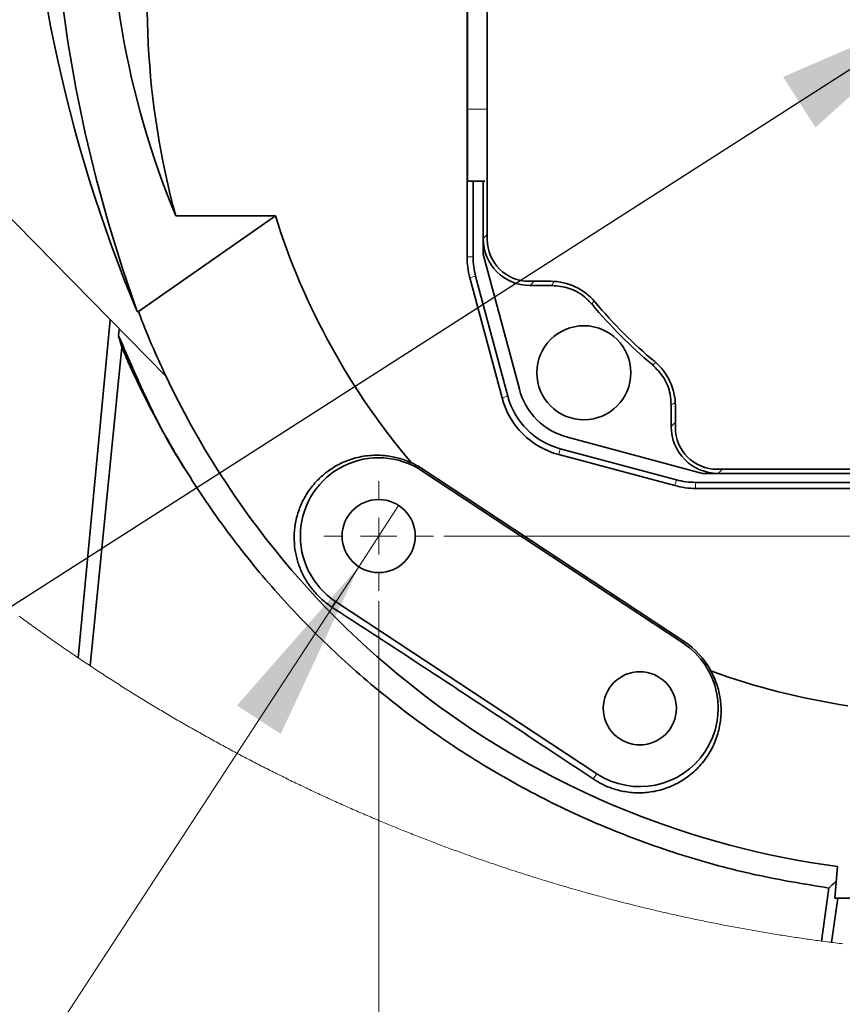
# Model space of a CAD drawing. Header units: millimetres. Extents: x 0 to 12429, y 0 to 8400.
# Tile 50 of 139: x 1610 to 1925, y 6183 to 6561. Entities that reach past the tile are written whole.
import ezdxf

# ---------------------------------------------------------------- set-up
doc = ezdxf.new("R2010")
doc.units = ezdxf.units.MM
doc.header["$LTSCALE"] = 20
doc.styles.add('SLDTEXTSTYLE0', font='TXT', dxfattribs={"width": 0.605})
doc.dimstyles.new('SLDDIMSTYLE11', dxfattribs={"dimtxt": 70, "dimasz": 70, "dimexe": 0, "dimexo": 0.0625, "dimgap": 17.5, "dimtad": 1, "dimdec": 1, "dimlfac": 0.5, "dimrnd": 1e-09, "dimzin": 12, "dimdsep": 46, "dimtxsty": 'SLDTEXTSTYLE0', "dimsah": 1, "dimcen": 0.09, "dimadec": 0, "dimazin": 3, "dimtfac": 1, "dimtmove": 0, "dimatfit": 0, "dimfxl": 1, "dimfrac": 2, "dimtolj": 1, "dimtzin": 12, "dimarcsym": 0})
doc.dimstyles.new('SLDDIMSTYLE12', dxfattribs={"dimtxt": 70, "dimasz": 70, "dimexe": 0, "dimexo": 0.0625, "dimgap": 17.5, "dimtad": 0, "dimtih": 1, "dimtoh": 1, "dimdec": 1, "dimlfac": 0.5, "dimrnd": 1e-09, "dimzin": 12, "dimdsep": 46, "dimtxsty": 'SLDTEXTSTYLE0', "dimblk1": 'NONE', "dimsah": 1, "dimcen": 0, "dimadec": 0, "dimazin": 3, "dimtfac": 1, "dimtmove": 0, "dimatfit": 3, "dimldrblk": 'NONE', "dimfxl": 1, "dimfrac": 2, "dimtolj": 1, "dimtzin": 12, "dimarcsym": 0})
doc.dimstyles.new('SLDDIMSTYLE5', dxfattribs={"dimtxt": 0.18, "dimasz": 70, "dimexe": 0, "dimexo": 0.0625, "dimgap": 0, "dimtad": 0, "dimtih": 1, "dimtoh": 1, "dimdec": 0, "dimrnd": 1e-09, "dimzin": 0, "dimdsep": 46, "dimtxsty": 'Standard', "dimsah": 1, "dimcen": 0.09, "dimadec": 0, "dimazin": 0, "dimtfac": 70, "dimtdec": 0, "dimtofl": 0, "dimtmove": 0, "dimatfit": 3, "dimfxl": 1, "dimfrac": 2, "dimtolj": 1, "dimtzin": 0, "dimarcsym": 0})
doc.dimstyles.new('SLDDIMSTYLE9', dxfattribs={"dimtxt": 70, "dimasz": 70, "dimexe": 0, "dimexo": 0.0625, "dimgap": 17.5, "dimtad": 1, "dimdec": 1, "dimlfac": 0.5, "dimrnd": 1e-09, "dimzin": 12, "dimdsep": 46, "dimtxsty": 'SLDTEXTSTYLE0', "dimsah": 1, "dimcen": 0.09, "dimadec": 0, "dimazin": 3, "dimtfac": 1, "dimtofl": 0, "dimtmove": 0, "dimatfit": 3, "dimfxl": 1, "dimfrac": 2, "dimtolj": 1, "dimtzin": 12, "dimarcsym": 0})

# ---------------------------------------------------------------- blocks, each defined once
blk = doc.blocks.new('_D_69')
at = {"color": 7, "linetype": 'Continuous', "lineweight": 0}
for p, q in [((1967.76, 6562.9), (1967.76, 5975.59)), ((2187.76, 6337.9), (2187.76, 5975.59)), ((1967.76, 6005.59), (1847.76, 6005.59)), ((1967.76, 6005.59), (2187.76, 6005.59)), ((2187.76, 6005.59), (2307.76, 6005.59))]:
    blk.add_line(p, q, dxfattribs=at)
at = {"color": 7, "linetype": 'Continuous', "lineweight": 18}
for points in [[(1967.76, 6005.59), (1897.76, 6015.59), (1897.76, 5995.59)], [(2187.76, 6005.59), (2257.76, 5995.59), (2257.76, 6015.59)]]:
    blk.add_solid(points, dxfattribs=at)
at = {"color": 7, "linetype": 'Continuous', "lineweight": 18, "insert": (1997.55, 6095.83), "char_height": 70, "attachment_point": 1, "style": 'SLDTEXTSTYLE0'}
blk.add_mtext('110', dxfattribs=at)
blk = doc.blocks.new('_D_74')
at = {"color": 7, "linetype": 'Continuous', "lineweight": 0}
for p, q in [((3305.92, 6566.9), (3305.92, 6686.9)), ((1971.76, 6566.9), (3335.92, 6566.9)), ((3305.92, 6566.9), (3305.92, 6362.9)), ((1772.76, 6362.9), (3335.92, 6362.9)), ((3305.92, 6362.9), (3305.92, 6242.9))]:
    blk.add_line(p, q, dxfattribs=at)
at = {"color": 7, "linetype": 'Continuous', "lineweight": 18}
for points in [[(3305.92, 6566.9), (3315.92, 6636.9), (3295.92, 6636.9)], [(3305.92, 6362.9), (3295.92, 6292.9), (3315.92, 6292.9)]]:
    blk.add_solid(points, dxfattribs=at)
at = {"color": 7, "linetype": 'Continuous', "lineweight": 18, "insert": (3215.68, 6384.69), "char_height": 70, "attachment_point": 1, "rotation": 90, "style": 'SLDTEXTSTYLE0'}
blk.add_mtext('102', dxfattribs=at)
blk = doc.blocks.new('_D_76')
at = {"color": 7, "linetype": 'Continuous', "lineweight": 0}
for p, q in [((1747.76, 6337.9), (1747.76, 5835.59)), ((2187.76, 6337.9), (2187.76, 5835.59)), ((1747.76, 5865.59), (2187.76, 5865.59))]:
    blk.add_line(p, q, dxfattribs=at)
at = {"color": 7, "linetype": 'Continuous', "lineweight": 18}
for points in [[(1747.76, 5865.59), (1817.76, 5855.59), (1817.76, 5875.59)], [(2187.76, 5865.59), (2117.76, 5875.59), (2117.76, 5855.59)]]:
    blk.add_solid(points, dxfattribs=at)
at = {"color": 7, "linetype": 'Continuous', "lineweight": 18, "insert": (1887.55, 5955.83), "char_height": 70, "attachment_point": 1, "style": 'SLDTEXTSTYLE0'}
blk.add_mtext('220', dxfattribs=at)
blk = doc.blocks.new('SW_SYMBOL_HOLE_DEPTH')
at = {"color": 0, "linetype": 'Continuous', "lineweight": 18}
for p, q in [((0, 17500), (16000, 17500)), ((8000, 17500), (8000, 1500)), ((2000, 11100), (8000, 1500)), ((14000, 11100), (8000, 1500))]:
    blk.add_line(p, q, dxfattribs=at)
blk = doc.blocks.new('_D_79')
at = {"color": 7, "linetype": 'Continuous', "lineweight": 0}
for p, q in [((1755.41, 6374.62), (1740.11, 6351.17)), ((1740.11, 6351.17), (1514.73, 6005.59)), ((1514.73, 6005.59), (938.97, 6005.59))]:
    blk.add_line(p, q, dxfattribs=at)
at = {"color": 7, "linetype": 'Continuous', "lineweight": 18}
blk.add_solid([(1740.11, 6351.17), (1693.49, 6298), (1710.25, 6287.08)], dxfattribs=at)
at = {"color": 7, "linetype": 'Continuous', "lineweight": 18, "xscale": 0.0045117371, "yscale": 0.0045117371, "zscale": 0.0045117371}
blk.add_blockref('SW_SYMBOL_HOLE_DEPTH', (1281.1, 6015.71), dxfattribs=at)
at = {"color": 7, "linetype": 'Continuous', "lineweight": 18, "char_height": 70, "attachment_point": 1, "style": 'SLDTEXTSTYLE0'}
for s, insert in [('2x M12', (938.97, 6096.02)), ('19', (1377.79, 6096.02))]:
    blk.add_mtext(s, dxfattribs=dict(at, insert=insert))
blk = doc.blocks.new('_None')
blk = doc.blocks.new('SW_CENTERMARKSYMBOL_14')
at = {"color": 0, "linetype": 'Continuous', "lineweight": 18}
for p, q in [((0, 14), (0, 21)), ((0, 0), (0, 7)), ((-14, 0), (-21, 0)), ((0, 0), (-7, 0)), ((0, 0), (0, -7)), ((0, 0), (7, 0)), ((14, 0), (21, 0)), ((0, -14), (0, -21))]:
    blk.add_line(p, q, dxfattribs=at)

msp = doc.modelspace()

# ---------------------------------------------------------------- linework, layer by layer
at = {"color": 7, "linetype": 'Continuous', "lineweight": 35}
for p, q in [((1781.598049, 6469.847573), (1781.598049, 6641.889824)), ((1789.363149, 6476.503863), (1789.363149, 6638.166322)), ((1666.373896, 6423.974408), (1498.225736, 6595.08325)), ((1781.757283, 6526.455058), (1781.757283, 6566.898002)), ((1781.757283, 6498.897924), (1781.757283, 6526.455058)), ((1781.757283, 6498.897924), (1788.455489, 6498.897924)), ((1783.903989, 6498.897924), (1783.903989, 6469.847573)), ((1787.75728, 6498.897924), (1787.75728, 6476.897968)), ((1655.771564, 6448.897971), (1708.192396, 6485.595597)), ((1670.044395, 6485.595597), (1708.192396, 6485.595597)), ((1787.75728, 6476.897968), (1787.75728, 6476.895227)), ((1787.75728, 6476.895227), (1787.75728, 6470.897927)), ((1787.75728, 6470.897927), (1801.623407, 6419.148935)), ((1784.872639, 6462.489857), (1797.208759, 6416.450872)), ((1794.981393, 6415.85411), (1782.645273, 6461.893095)), ((1813.688162, 6460.50383), (1805.363151, 6460.50383)), ((1805.754545, 6458.897962), (1805.757287, 6458.897962)), ((1805.757287, 6458.897962), (1814.082297, 6458.897962)), ((1814.082297, 6458.897962), (1814.083728, 6458.897962)), ((1829.448971, 6451.698913), (1829.449805, 6451.697959)), ((1655.278179, 6448.897971), (1655.771564, 6448.897971)), ((1644.94622, 6445.779337), (1632.716867, 6316.22435)), ((1648.444342, 6442.219629), (1648.184056, 6439.583553)), ((1648.184056, 6439.583553), (1649.387854, 6435.264005)), ((1649.387854, 6435.264005), (1637.32865, 6313.135757)), ((1852.557275, 6428.59043), (1852.558258, 6428.589715)), ((1859.757277, 6413.224472), (1859.757277, 6413.223042)), ((1859.757277, 6413.223042), (1859.757277, 6404.897942)), ((1861.363146, 6404.503836), (1861.363146, 6412.828817)), ((1859.757277, 6404.897942), (1859.757277, 6404.8952)), ((1820.008191, 6400.764121), (1871.757272, 6386.897935)), ((1817.310217, 6396.349444), (1861.761156, 6384.438886)), ((1861.164334, 6382.21146), (1816.713396, 6394.122137)), ((1764.282542, 6387.936248), (1864.282551, 6321.936263)), ((1864.686701, 6322.548641), (1764.686706, 6388.548626)), ((1871.757272, 6386.897935), (1877.754542, 6386.897935)), ((2057.363155, 6388.503803), (1877.363148, 6388.503803)), ((1877.754542, 6386.897935), (1877.757284, 6386.897935)), ((1877.757284, 6386.897935), (2057.757261, 6386.897935)), ((1869.118783, 6383.470191), (2063.219669, 6383.470191)), ((2063.219669, 6381.164207), (1869.118783, 6381.164207)), ((1831.232014, 6271.859659), (1731.232005, 6337.859644)), ((1922.398302, 6224.13577), (1923.461112, 6236.297144)), ((1920.13416, 6228.041901), (1917.279872, 6207.732572)), ((1921.17742, 6207.217945), (1923.554602, 6224.132432))]:
    msp.add_line(p, q, dxfattribs=at)
at = {"color": 8, "linetype": 'Continuous', "lineweight": 18}
for p, q in [((1781.757283, 6526.455058), (1789.119038, 6526.455058)), ((1787.75728, 6476.895227), (1789.363149, 6478.501095)), ((1781.598049, 6469.847573), (1783.903989, 6469.847573)), ((1782.645273, 6461.893095), (1784.872639, 6462.489857)), ((1807.360413, 6460.50383), (1805.754545, 6458.897962)), ((1794.981393, 6415.85411), (1797.208759, 6416.450872)), ((1859.757277, 6404.8952), (1861.363146, 6406.501068)), ((1816.713396, 6394.122137), (1817.310217, 6396.349444)), ((1764.282542, 6387.936248), (1764.686706, 6388.548626)), ((1879.36041, 6388.503803), (1877.754542, 6386.897935)), ((1861.164334, 6382.21146), (1861.761156, 6384.438886)), ((1869.118783, 6381.164207), (1869.118783, 6383.470191)), ((1731.232005, 6337.859644), (1729.819062, 6335.718884)), ((1864.282551, 6321.936263), (1864.686701, 6322.548641)), ((1831.232014, 6271.859659), (1829.89079, 6269.827499))]:
    msp.add_line(p, q, dxfattribs=at)
at = {"color": 7, "linetype": 'Continuous', "lineweight": 35, "flags": 128}
msp.add_lwpolyline([(1622.081111, 6648.862495), (1621.998745, 6640.884651), (1622.224714, 6623.081817), (1623.01639, 6605.295076), (1624.372977, 6587.542667), (1626.293096, 6569.842352), (1628.774802, 6552.212252), (1631.815585, 6534.670247), (1635.412368, 6517.233981), (1639.561492, 6499.921097), (1644.25877, 6482.749237), (1649.499434, 6465.735807), (1655.278179, 6448.897971)], dxfattribs=at)
at = {"color": 7, "linetype": 'Continuous', "lineweight": 18, "flags": 128}
msp.add_lwpolyline([(1610.154401, 6332.160844), (1610.742818, 6331.727161), (1611.331712, 6331.294192), (1611.921075, 6330.86182), (1612.510915, 6330.430164), (1613.101232, 6329.999103), (1613.692011, 6329.568638), (1614.283266, 6329.138889), (1614.874992, 6328.709854), (1615.467186, 6328.281297), (1616.059843, 6327.853574), (1616.652976, 6327.426328), (1617.246571, 6326.999797), (1617.840636, 6326.573981), (1618.435162, 6326.148762), (1619.030158, 6325.724258), (1619.625616, 6325.300349), (1620.221543, 6324.877037), (1620.817925, 6324.45444), (1621.414768, 6324.032439), (1622.012082, 6323.611154), (1622.609849, 6323.190464), (1623.208079, 6322.77049), (1623.80677, 6322.351231), (1624.405916, 6321.932449), (1625.005524, 6321.514501), (1625.605586, 6321.097149), (1626.206103, 6320.680393), (1626.807074, 6320.264353), (1627.408507, 6319.848909), (1628.010388, 6319.434179), (1628.61273, 6319.020166), (1629.215519, 6318.606748), (1629.818763, 6318.193926), (1630.422453, 6317.78182), (1631.026599, 6317.370428), (1631.631191, 6316.959633), (1632.236238, 6316.549553), (1632.716867, 6316.22435), (1633.322711, 6315.815462), (1633.92901, 6315.40717), (1634.535748, 6314.999594), (1635.14294, 6314.592733), (1635.750572, 6314.186348), (1636.358644, 6313.780798), (1636.967163, 6313.375844), (1637.32865, 6313.135757), (1637.937876, 6312.731876), (1638.547542, 6312.32871), (1639.157648, 6311.92614), (1639.768193, 6311.524285), (1640.379186, 6311.123027), (1640.99061, 6310.722484), (1641.602474, 6310.322656), (1642.214778, 6309.923424), (1642.827514, 6309.524907), (1643.440689, 6309.127106), (1644.054296, 6308.729901), (1644.668343, 6308.33341), (1645.282815, 6307.937516), (1645.897727, 6307.542338), (1646.51307, 6307.147874), (1647.128846, 6306.754007), (1647.745046, 6306.360854), (1648.361678, 6305.968417), (1648.978743, 6305.576576), (1649.596239, 6305.185451), (1650.214153, 6304.79504), (1650.832499, 6304.405226), (1651.451278, 6304.016127), (1652.070473, 6303.627743), (1652.690093, 6303.240074), (1653.310145, 6302.853002), (1653.930615, 6302.466525), (1654.551509, 6302.080883), (1655.17282, 6301.695837), (1655.794556, 6301.311506), (1656.41671, 6300.927891), (1657.039287, 6300.544872), (1657.662283, 6300.162567), (1658.285695, 6299.780978), (1658.909525, 6299.399985), (1659.533764, 6299.019827), (1660.158428, 6298.640265), (1660.78351, 6298.261298), (1661.409001, 6297.883166), (1662.034902, 6297.505631), (1662.66122, 6297.12881), (1663.287955, 6296.752705), (1663.915086, 6296.377196), (1664.542648, 6296.002402), (1665.170598, 6295.628323), (1665.79898, 6295.254959), (1666.427749, 6294.882192), (1667.056936, 6294.510259), (1667.686525, 6294.138922), (1668.316531, 6293.7683), (1668.94694, 6293.398275), (1669.577735, 6293.029083), (1670.208949, 6292.660488), (1670.840564, 6292.292608), (1671.472582, 6291.925444), (1672.105002, 6291.558875), (1672.737825, 6291.193141), (1673.37105, 6290.828003), (1674.004662, 6290.46358), (1674.638676, 6290.099873), (1675.273093, 6289.73688), (1675.907913, 6289.374484), (1676.543119, 6289.012803), (1677.178728, 6288.651957), (1677.814725, 6288.291706), (1678.451109, 6287.932052), (1679.087895, 6287.573232), (1679.725084, 6287.215127), (1680.362645, 6286.857619), (1681.000608, 6286.500825), (1681.638959, 6286.144866), (1682.277697, 6285.789384), (1682.916823, 6285.434736), (1683.556336, 6285.080804), (1684.196251, 6284.727587), (1684.836539, 6284.374966), (1685.477215, 6284.02306), (1686.118278, 6283.671989), (1686.759713, 6283.321513), (1687.401536, 6282.971753), (1688.043746, 6282.622708), (1688.686344, 6282.274379), (1689.329314, 6281.926645), (1689.972672, 6281.579746), (1690.616402, 6281.233443), (1691.260505, 6280.887975), (1691.904995, 6280.543102), (1692.549857, 6280.198945), (1693.195092, 6279.855622), (1693.840715, 6279.512896), (1694.48671, 6279.170884), (1695.133078, 6278.829588), (1695.779818, 6278.489007), (1696.426916, 6278.149022), (1697.074401, 6277.809872), (1697.722259, 6277.471437), (1698.370474, 6277.133717), (1699.019077, 6276.796593), (1699.668038, 6276.460303), (1700.317356, 6276.12461), (1700.967061, 6275.789751), (1701.617124, 6275.455488), (1702.267545, 6275.12206), (1702.918339, 6274.789228), (1703.56949, 6274.45723), (1704.221013, 6274.125828), (1704.872894, 6273.795261), (1705.525133, 6273.465289), (1706.177744, 6273.136033), (1706.830698, 6272.807612), (1707.484025, 6272.479786), (1708.137709, 6272.152676), (1708.791736, 6271.8264), (1709.446135, 6271.50072), (1710.100892, 6271.175756), (1710.755992, 6270.851626), (1711.411449, 6270.528092), (1712.067264, 6270.205273), (1712.723437, 6269.883289), (1713.379952, 6269.5619), (1714.036825, 6269.241347), (1714.694041, 6268.921389), (1715.351614, 6268.602266), (1716.00953, 6268.283858), (1716.667804, 6267.966046), (1717.32642, 6267.649068), (1717.985379, 6267.332806), (1718.644696, 6267.01714), (1719.304341, 6266.702308), (1719.964343, 6266.388191), (1720.624673, 6266.07479), (1721.285361, 6265.762104), (1721.946391, 6265.450134), (1722.60775, 6265.138878), (1723.269465, 6264.828338), (1723.931509, 6264.518632), (1724.593881, 6264.209522), (1725.25661, 6263.901247), (1725.919667, 6263.593568), (1726.583066, 6263.286723), (1727.246794, 6262.980594), (1727.910864, 6262.67506), (1728.575262, 6262.370362), (1729.239988, 6262.066378), (1729.905057, 6261.763229), (1730.570453, 6261.460675), (1731.236177, 6261.158837), (1731.90223, 6260.857834), (1732.568624, 6260.557427), (1733.235332, 6260.257854), (1733.902383, 6259.958996), (1734.569746, 6259.660854), (1735.237437, 6259.363426), (1735.905456, 6259.066714), (1736.573803, 6258.770718), (1737.242478, 6258.475556), (1737.911466, 6258.180989), (1738.580781, 6257.887258), (1739.250409, 6257.594241), (1739.920366, 6257.30194), (1740.590635, 6257.010354), (1741.261232, 6256.719603), (1741.932142, 6256.429447), (1742.603364, 6256.140126), (1743.2749, 6255.851521), (1743.946764, 6255.56363), (1744.61894, 6255.276455), (1745.29143, 6254.989995), (1745.964217, 6254.70437), (1746.637332, 6254.41946), (1747.31076, 6254.135265), (1747.984487, 6253.851785), (1748.658541, 6253.56902), (1749.332893, 6253.286971), (1750.007558, 6253.005757), (1750.682521, 6252.725257), (1751.357797, 6252.445473), (1752.033385, 6252.166404), (1752.709272, 6251.888169), (1753.385457, 6251.610531), (1754.061955, 6251.333727), (1754.738751, 6251.057638), (1755.415845, 6250.782384), (1756.093237, 6250.507726), (1756.770941, 6250.233902), (1757.448944, 6249.960794), (1758.127245, 6249.6884), (1758.805829, 6249.416722), (1759.484726, 6249.145879), (1760.163921, 6248.875751), (1760.843399, 6248.606338), (1761.523175, 6248.33764), (1762.203249, 6248.069777), (1762.883606, 6247.802629), (1763.564262, 6247.536196), (1764.245215, 6247.270478), (1764.926451, 6247.005595), (1765.607971, 6246.741428), (1766.289788, 6246.477975), (1766.971904, 6246.215238), (1767.654288, 6245.953335), (1768.336969, 6245.692147), (1769.019934, 6245.431675), (1769.703182, 6245.171918), (1770.386714, 6244.912996), (1771.070528, 6244.654788), (1771.75461, 6244.397296), (1772.438991, 6244.140639), (1773.123655, 6243.884696), (1773.808586, 6243.629469), (1774.493801, 6243.374957), (1775.1793, 6243.12128), (1775.865081, 6242.868318), (1776.55113, 6242.616071), (1777.237448, 6242.364659), (1777.924049, 6242.113961), (1778.610918, 6241.86398), (1779.29807, 6241.614832), (1779.98549, 6241.366281), (1780.673179, 6241.118683), (1781.361136, 6240.871681), (1782.049361, 6240.625514), (1782.737869, 6240.380062), (1783.42663, 6240.135326), (1784.115675, 6239.891423), (1784.804973, 6239.648236), (1785.494539, 6239.405884), (1786.184373, 6239.164128), (1786.874476, 6238.923206), (1787.564832, 6238.683118), (1788.255456, 6238.443627), (1788.946333, 6238.205089), (1789.637479, 6237.967147), (1790.328893, 6237.73004), (1791.020545, 6237.493648), (1791.712466, 6237.257971), (1792.404654, 6237.023129), (1793.097082, 6236.789002), (1793.789777, 6236.555709), (1794.482741, 6236.323132), (1795.175943, 6236.09127), (1795.869383, 6235.860242), (1796.563092, 6235.62993), (1797.257039, 6235.400333), (1797.951254, 6235.17157), (1798.645708, 6234.943523), (1799.34043, 6234.716191), (1800.03539, 6234.489693), (1800.730589, 6234.26403), (1801.426026, 6234.038963), (1802.121731, 6233.81473), (1802.817675, 6233.591332), (1803.513858, 6233.368649), (1804.210308, 6233.146681), (1804.906967, 6232.925429), (1805.603865, 6232.705011), (1806.30103, 6232.485427), (1806.998434, 6232.266559), (1807.696047, 6232.048406), (1808.393928, 6231.830968), (1809.092048, 6231.614365), (1809.790376, 6231.398596), (1810.488972, 6231.183542), (1811.187777, 6230.969204), (1811.88685, 6230.7557), (1812.586131, 6230.542912), (1813.285652, 6230.330838), (1813.98538, 6230.1196), (1814.685377, 6229.909076), (1815.385583, 6229.699387), (1816.086027, 6229.490413), (1816.786679, 6229.282273), (1817.48757, 6229.074849), (1818.1887, 6228.86826), (1818.890038, 6228.662385), (1819.591614, 6228.457226), (1820.293399, 6228.252901), (1820.995423, 6228.049292), (1821.697655, 6227.846517), (1822.400126, 6227.644457), (1823.102805, 6227.443232), (1823.805722, 6227.242722), (1824.508849, 6227.042927), (1825.212183, 6226.843967), (1825.915727, 6226.645841), (1826.619509, 6226.44843), (1827.323499, 6226.251735), (1828.027698, 6226.055874), (1828.732136, 6225.860728), (1829.436752, 6225.666417), (1830.141607, 6225.472821), (1830.84664, 6225.28006), (1831.551912, 6225.088014), (1832.257393, 6224.896802), (1832.963082, 6224.706306), (1833.66898, 6224.516524), (1834.375056, 6224.327697), (1835.081371, 6224.139466), (1835.787895, 6223.952069), (1836.494598, 6223.765506), (1837.201538, 6223.579659), (1837.908658, 6223.394527), (1838.615987, 6223.210229), (1839.323494, 6223.026766), (1840.031239, 6222.844018), (1840.739164, 6222.662105), (1841.447267, 6222.480907), (1842.155608, 6222.300424), (1842.864129, 6222.120775), (1843.572828, 6221.941961), (1844.281736, 6221.763863), (1844.990852, 6221.586479), (1845.700148, 6221.40993), (1846.409651, 6221.234216), (1847.119334, 6221.059217), (1847.829196, 6220.885052), (1848.539266, 6220.711602), (1849.249545, 6220.538868), (1849.959972, 6220.367088), (1850.670609, 6220.195903), (1851.381424, 6220.025553), (1852.092418, 6219.856037), (1852.80362, 6219.687356), (1853.515002, 6219.519271), (1854.226562, 6219.35214), (1854.938301, 6219.185723), (1855.650219, 6219.020023), (1856.362316, 6218.855156), (1857.074591, 6218.691005), (1857.787046, 6218.527688), (1858.499709, 6218.365206), (1859.212521, 6218.203439), (1859.925511, 6218.042506), (1860.638681, 6217.882289), (1861.352029, 6217.722906), (1862.065556, 6217.564239), (1862.779233, 6217.406406), (1863.493088, 6217.249288), (1864.207122, 6217.093004), (1864.921334, 6216.937555), (1865.635726, 6216.782822), (1866.350266, 6216.628803), (1867.064985, 6216.475739), (1867.779854, 6216.32327), (1868.494901, 6216.171755), (1869.210127, 6216.020955), (1869.925502, 6215.870871), (1870.641026, 6215.721621), (1871.356728, 6215.573205), (1872.07261, 6215.425505), (1872.788641, 6215.278639), (1873.50482, 6215.132488), (1874.221149, 6214.987172), (1874.937656, 6214.842571), (1875.654343, 6214.698805), (1876.371148, 6214.555873), (1877.088132, 6214.413656), (1877.805266, 6214.272274), (1878.522548, 6214.131607), (1879.239979, 6213.991775), (1879.95756, 6213.852777), (1880.675319, 6213.714494), (1881.393197, 6213.577046), (1882.111254, 6213.440313), (1882.82946, 6213.304414), (1883.547786, 6213.169231), (1884.26629, 6213.035001), (1884.984913, 6212.901367), (1885.703686, 6212.768687), (1886.422637, 6212.636604), (1887.141707, 6212.505473), (1887.860897, 6212.375058), (1888.580265, 6212.245478), (1889.299753, 6212.116613), (1890.01939, 6211.988582), (1890.739175, 6211.861386), (1891.45908, 6211.734904), (1892.179134, 6211.609139), (1892.899337, 6211.484327), (1893.619659, 6211.36023), (1894.34013, 6211.236848), (1895.060721, 6211.11442), (1895.78146, 6210.992588), (1896.502319, 6210.87171), (1897.223326, 6210.751547), (1897.944453, 6210.632219), (1898.665699, 6210.513605), (1899.387094, 6210.395827), (1900.108608, 6210.278763), (1900.830242, 6210.162653), (1901.552024, 6210.047139), (1902.273926, 6209.932579), (1902.995947, 6209.818734), (1903.718087, 6209.705605), (1904.440346, 6209.593429), (1905.162754, 6209.481968), (1905.885252, 6209.371223), (1906.607899, 6209.261431), (1907.330635, 6209.152235), (1908.05352, 6209.043993), (1908.776495, 6208.936466), (1909.499618, 6208.829774), (1910.222831, 6208.723797), (1910.946163, 6208.618654), (1911.669615, 6208.514346), (1912.393185, 6208.410753), (1913.116875, 6208.307995), (1913.840654, 6208.206071), (1914.564553, 6208.104862), (1915.28857, 6208.004488), (1916.012707, 6207.904829), (1916.736933, 6207.806124), (1917.279872, 6207.732572), (1918.004277, 6207.635178), (1918.728801, 6207.538499), (1919.453445, 6207.442655), (1920.178178, 6207.347645), (1920.903, 6207.25335), (1921.17742, 6207.217945), (1921.902391, 6207.124843), (1922.627482, 6207.032456), (1923.352662, 6206.940903), (1924.077961, 6206.850065), (1924.803319, 6206.760182), (1925.528797, 6206.671013)], dxfattribs=at)
at = {"color": 7, "linetype": 'Continuous', "lineweight": 35}
for centre, radius in [((1826.335942, 6425.476652), 18.000006), ((1747.75729, 6362.898004), 13.999995), ((1847.757299, 6296.897999), 14.000003)]:
    msp.add_circle(centre, radius, dxfattribs=at)
for centre, radius, start, end in [((2180.634323, 6667.849591), 569.156296, 180.94043306, 202.62481092), ((1973.662655, 6611.82857), 328.81425, 176.82746245, 202.57569084), ((1967.757351, 6566.897942), 308.614768, 170.49768237, 195.27444542), ((1967.756737, 6566.897657), 271.999397, 197.39186447, 220.30916218), ((1805.757236, 6476.897917), 17.999956, 180.00856524, 269.99143476), ((1805.363266, 6476.503947), 16.000117, 180.00030309, 269.99959018), ((1812.330822, 6469.847434), 30.732773, 179.9997399, 195.00021587), ((1812.331866, 6469.847509), 28.427877, 179.99986984, 194.99994985), ((1813.688119, 6438.503815), 22.000015, 39.79174721, 89.99988932), ((1967.758656, 6566.898984), 180.001706, 219.79179163, 230.20806058), ((1967.365011, 6566.505666), 178.002637, 219.79189272, 230.20810728), ((1967.758631, 6566.898513), 333.556679, 200.717748, 205.37146639), ((1839.363409, 6412.82893), 21.999736, 359.99970565, 50.20849216), ((1967.75701, 6566.897685), 333.554859, 205.3714571, 262.36860879), ((1826.737302, 6425.878005), 25.999771, 194.99962067, 255.00028645), ((1824.667418, 6423.808174), 30.733162, 194.99949048, 255.0005881), ((1824.667749, 6423.808444), 28.427627, 194.99991894, 255.00016601), ((1877.757421, 6404.898078), 18.000144, 180.00916246, 269.99083754), ((1877.363263, 6404.50392), 16.000117, 180.00030309, 269.99959018), ((1747.757267, 6362.89795), 30.000018, 56.57519072, 236.57522112), ((1747.758425, 6362.899689), 30.731656, 56.57521459, 65.83370628), ((1869.118357, 6411.893382), 28.423191, 254.99845848, 270.00085726), ((1869.119358, 6411.901335), 30.737129, 255.00063846, 269.9989282), ((1847.757234, 6296.897993), 30.000018, 236.57531613, 56.57509571), ((1847.757344, 6296.898082), 30.733602, 27.77722689, 56.57520775), ((1967.757609, 6566.899715), 272.001766, 250.04972791, 261.48181876)]:
    msp.add_arc(centre, radius, start, end, dxfattribs=at)
for points, knots in [([(1763.834867, 6650.831236), (1765.532596, 6649.939821), (1772.373858, 6646.347727), (1784.92455, 6640.194443), (1802.051699, 6632.123614), (1820.921225, 6623.814613), (1841.718871, 6615.3095), (1861.629151, 6607.857786), (1879.573567, 6601.674889), (1894.406711, 6596.90326), (1907.918814, 6592.819869), (1920.031313, 6589.35717), (1930.786697, 6586.428911), (1940.81032, 6583.812727), (1951.34725, 6581.170448), (1963.08127, 6578.357715), (1975.98791, 6575.417198), (1989.562413, 6572.483809), (2004.164763, 6569.498721), (2017.593046, 6566.919734), (2029.767961, 6564.707965), (2040.236938, 6562.891305), (2050.646498, 6561.174208), (2060.116027, 6559.691506), (2067.789881, 6558.54419), (2073.422387, 6557.733288), (2077.7556, 6557.12582), (2082.098243, 6556.530737), (2087.783746, 6555.774837), (2095.401551, 6554.806427), (2104.982617, 6553.661658), (2116.454939, 6552.39624), (2129.811367, 6551.062358), (2145.012754, 6549.719919), (2161.477918, 6548.470058), (2182.589002, 6547.128729), (2206.914868, 6545.9648), (2233.624781, 6545.132808), (2257.829113, 6544.697942), (2279.486842, 6544.529258), (2296.559413, 6544.526066), (2310.522148, 6544.58742), (2322.88291, 6544.680228), (2337.165609, 6544.8374), (2353.396735, 6545.076591), (2371.58346, 6545.427033), (2386.588697, 6545.76242), (2395.530898, 6546.025065), (2397.758665, 6546.090497)], [0, 0, 0, 0, 0.0088524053, 0.0356721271, 0.0645208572, 0.0962588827, 0.1308453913, 0.1682419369, 0.1943873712, 0.2184620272, 0.2401728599, 0.2595515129, 0.2766195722, 0.2916330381, 0.3073766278, 0.3267703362, 0.3473383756, 0.368487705, 0.3908843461, 0.4161451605, 0.43161264, 0.4480112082, 0.4651985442, 0.4803188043, 0.4922609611, 0.5010196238, 0.5065901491, 0.5124615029, 0.5212554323, 0.5330690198, 0.5479130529, 0.5658020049, 0.5863531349, 0.6098805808, 0.6362530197, 0.6625836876, 0.7075376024, 0.748678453, 0.7859496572, 0.819296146, 0.8486664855, 0.8647672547, 0.8837578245, 0.9057333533, 0.9307094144, 0.958699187, 0.9897107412, 1, 1, 1, 1]), ([(1829.448971, 6451.698913), (1828.52777, 6452.67465), (1826.068644, 6455.279359), (1820.814443, 6458.22446), (1816.327302, 6458.673461), (1814.083728, 6458.897962)], [0, 0, 0, 0, 0.2304699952, 0.6152345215, 1, 1, 1, 1]), ([(1648.184056, 6439.583553), (1651.97396, 6430.841641), (1659.553811, 6413.357711), (1668.417429, 6396.315459), (1673.743516, 6388.33424), (1673.778328, 6388.282074)], [0, 0, 0, 0, 0.49835763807, 0.99672122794, 1, 1, 1, 1]), ([(1920.13416, 6228.041901), (1910.701368, 6229.585419), (1891.770577, 6232.683127), (1863.750815, 6240.351668), (1836.112333, 6250.30347), (1809.497907, 6262.610676), (1784.191045, 6276.991433), (1760.221233, 6293.384897), (1737.455407, 6311.970713), (1716.402191, 6332.385915), (1697.276476, 6354.339973), (1680.086368, 6377.757957), (1664.765157, 6402.844631), (1654.965059, 6422.367629), (1650.210504, 6433.361761), (1649.387854, 6435.264005)], [0, 0, 0, 0, 0.0804101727, 0.1613762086, 0.2441023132, 0.3274399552, 0.407864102, 0.4888452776, 0.5715905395, 0.6549442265, 0.7353921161, 0.8164011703, 0.8991746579, 0.9825548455, 1, 1, 1, 1]), ([(1859.757277, 6413.224472), (1859.673883, 6414.563722), (1859.451257, 6418.138921), (1857.299039, 6423.764575), (1854.138516, 6426.981337), (1852.558258, 6428.589715)], [0, 0, 0, 0, 0.2304625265, 0.6152319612, 1, 1, 1, 1]), ([(1729.819062, 6335.718884), (1728.531961, 6336.639669), (1725.952765, 6338.484812), (1722.653691, 6341.93675), (1719.894551, 6345.804836), (1717.747383, 6350.020471), (1716.273876, 6354.464626), (1715.445752, 6359.117486), (1715.33096, 6363.865516), (1715.94643, 6368.762653), (1717.353241, 6373.579446), (1719.630999, 6378.366687), (1722.768102, 6382.804604), (1726.8538, 6386.855094), (1731.754343, 6390.173398), (1737.412057, 6392.605441), (1743.567094, 6393.901121), (1749.479479, 6393.961653), (1754.882988, 6393.015153), (1758.311491, 6391.859652), (1760.091958, 6391.050567), (1760.339546, 6390.938057)], [0, 0, 0, 0, 0.0499999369, 0.1001939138, 0.1502665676, 0.1999449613, 0.2493372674, 0.2979261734, 0.3490027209, 0.3990616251, 0.4535722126, 0.5071015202, 0.5661558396, 0.6246649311, 0.6882753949, 0.7523246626, 0.8183745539, 0.8860791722, 0.9381008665, 0.9913924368, 1, 1, 1, 1]), ([(1829.89079, 6269.827499), (1821.640463, 6275.318878), (1805.099107, 6286.328727), (1780.138609, 6302.809138), (1755.037812, 6319.291071), (1738.222196, 6330.244976), (1729.819062, 6335.718884)], [0, 0, 0, 0, 0.2481466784, 0.4975175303, 0.7488984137, 1, 1, 1, 1]), ([(1874.949398, 6311.221017), (1875.776029, 6309.519434), (1877.40894, 6306.158156), (1878.670776, 6300.737907), (1879.024134, 6295.321603), (1878.434781, 6289.78887), (1876.811123, 6284.27356), (1874.058968, 6278.886965), (1870.220034, 6274.026892), (1865.463942, 6269.969053), (1859.983866, 6266.943103), (1854.255313, 6265.087645), (1848.414856, 6264.385588), (1842.934195, 6264.682259), (1837.77589, 6265.902368), (1833.454321, 6267.625992), (1830.951252, 6269.172358), (1829.89079, 6269.827499)], [0, 0, 0, 0, 0.0675676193, 0.1334719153, 0.1977375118, 0.2612115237, 0.3317143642, 0.402429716, 0.4765441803, 0.5520761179, 0.6247802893, 0.6993602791, 0.766250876, 0.8343853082, 0.8947570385, 0.9554122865, 1, 1, 1, 1]), ([(1922.97301, 6230.71195), (1922.863819, 6230.608451), (1921.920995, 6229.714768), (1920.972663, 6228.826923), (1920.13416, 6228.041901)], [0, 0, 0, 0, 0.1158126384, 1, 1, 1, 1]), ([(2013.116273, 6224.13577), (2005.587975, 6224.1105), (1990.510557, 6224.059891), (1967.852138, 6224.040555), (1945.141069, 6224.059624), (1929.97925, 6224.110388), (1922.398302, 6224.13577)], [0, 0, 0, 0, 0.2489579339, 0.498604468, 0.7493009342, 1, 1, 1, 1])]:
    msp.add_open_spline(points, degree=3, knots=knots, dxfattribs=at)
at = {"color": 8, "linetype": 'Continuous', "lineweight": 18}
for points, knots in [([(1814.083728, 6458.897962), (1814.209436, 6459.166135), (1814.460447, 6459.701613), (1814.712262, 6460.236714), (1814.837965, 6460.50383)], [0, 0, 0, 0, 0.50081020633, 1, 1, 1, 1]), ([(1830.251577, 6453.246607), (1830.135054, 6453.022403), (1829.867056, 6452.506745), (1829.599944, 6451.990627), (1829.448971, 6451.698913)], [0, 0, 0, 0, 0.4347914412, 1, 1, 1, 1]), ([(1852.558258, 6428.589715), (1852.782581, 6428.705765), (1853.298707, 6428.972774), (1853.814339, 6429.240735), (1854.105863, 6429.392232)], [0, 0, 0, 0, 0.4346292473, 1, 1, 1, 1]), ([(1861.363146, 6413.978709), (1861.09602, 6413.852994), (1860.560926, 6413.601166), (1860.025441, 6413.350169), (1859.757277, 6413.224472)], [0, 0, 0, 0, 0.49921213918, 1, 1, 1, 1])]:
    msp.add_open_spline(points, degree=3, knots=knots, dxfattribs=at)

# ---------------------------------------------------------------- block references
at = {"color": 7, "linetype": 'Continuous', "lineweight": 18}
msp.add_blockref('SW_CENTERMARKSYMBOL_14', (1747.757274, 6362.898006), dxfattribs=at)

# ---------------------------------------------------------------- dimensions: what is measured, and where the dimension line sits
dim = msp.add_linear_dim(base=(3305.916316, 6362.897973), p1=(1967.757279, 6566.897973), p2=(1768.757279, 6362.897973), angle=90, dimstyle='SLDDIMSTYLE11', dxfattribs=at)
dim.commit()
dim.dimension.update_dxf_attribs({"geometry": '_D_74', "text_midpoint": (3305.916316, 6464.897973), "dimtype": 160})
for base, p1, dimstyle, picture, middle in [((2187.757279, 6005.59314), (1967.757279, 6566.897973), 'SLDDIMSTYLE11', '_D_69', (2077.757279, 6005.59314)), ((2187.757279, 5865.59314), (1747.757279, 6341.897973), 'SLDDIMSTYLE9', '_D_76', (1967.757279, 5865.59314))]:
    dim = msp.add_linear_dim(base=base, p1=p1, p2=(2187.757279, 6341.897973), dimstyle=dimstyle, dxfattribs=at)
    dim.commit()
    dim.dimension.update_dxf_attribs({"geometry": picture, "text_midpoint": middle, "dimtype": 160})
dim = msp.add_diameter_dim_2p(p1=(1755.405057, 6374.624502), p2=(1740.1095, 6351.171444), text='2x M12 {\\fGDT;x}19', dimstyle='SLDDIMSTYLE12', override={"dimpost": '<>'}, dxfattribs=at)
dim.commit()
dim.dimension.update_dxf_attribs({"geometry": '_D_79', "text_midpoint": (1211.852644, 6059.405643), "dimtype": 163})

# ---------------------------------------------------------------- leaders
at = {"color": 7, "linetype": 'Continuous', "lineweight": 0}
msp.add_leader([(1967.757279, 6566.897973), (1447.777778, 6233.888889)], dimstyle='SLDDIMSTYLE5', dxfattribs=at)

doc.saveas('drawing.dxf')
